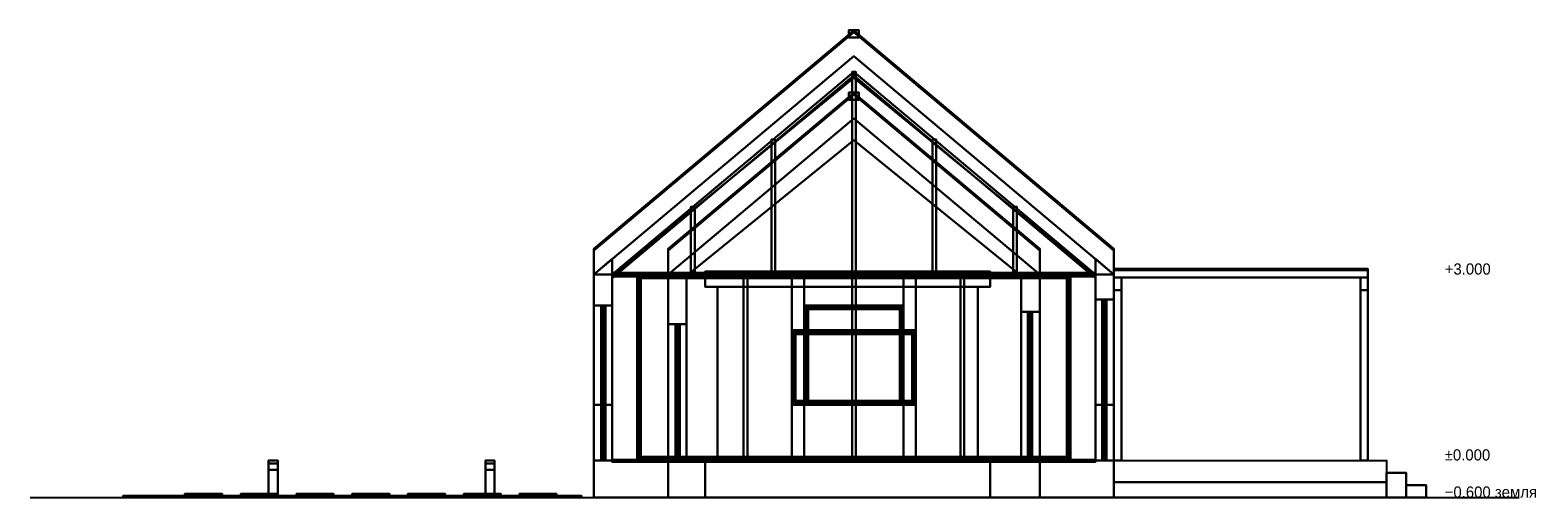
# Model space of a CAD drawing. Header units: metres. Extents: x -31.5 to -7.2, y 0 to 7.5.
import ezdxf

# ---------------------------------------------------------------- set-up
doc = ezdxf.new("R2010")
doc.units = ezdxf.units.M
for name, color, linetype in [('DECK', 8, 'Continuous'), ('FRAME', 8, 'Continuous'), ('GLASS', 5, 'Continuous'), ('GRAVEL', 8, 'Continuous'), ('GROUND', 8, 'Continuous'), ('INTERIOR_FLOOR', 8, 'Continuous'), ('INTERIOR_WALL', 8, 'Continuous'), ('LED', 8, 'Continuous'), ('LEVEL', 3, 'Continuous'), ('LINING', 8, 'Continuous'), ('PLANKEN', 8, 'Continuous'), ('PLINTH', 8, 'Continuous'), ('RIB', 8, 'Continuous'), ('SEAM_BLACK', 8, 'Continuous'), ('SLAB_CONC', 8, 'Continuous'), ('STEEL_BLACK', 8, 'Continuous')]:
    doc.layers.add(name, color=color, linetype=linetype)

msp = doc.modelspace()

# ---------------------------------------------------------------- linework, layer by layer
at = {"layer": 'DECK'}
for points in [[(-9.6, 0.25), (-14, 0.25), (-14, 0.6), (-9.6, 0.6)], [(-9.28, 0), (-9.6, 0), (-9.6, 0.4001), (-9.28, 0.4001)], [(-9.6, 0), (-9.28, 0), (-9.28, 0.4001), (-9.6, 0.4001)], [(-8.96, 0), (-9.28, 0), (-9.28, 0.2001), (-8.96, 0.2001)], [(-9.28, 0), (-8.96, 0), (-8.96, 0.2001), (-9.28, 0.2001)]]:
    msp.add_lwpolyline(points, close=True, dxfattribs=at)
at = {"layer": 'FRAME'}
for points in [[(-22.1, 3.6), (-18.2, 6.8725), (-18.2, 6.8125), (-22.1, 3.54)], [(-22.1, 3.54), (-18.2, 6.8125), (-18.2, 6.8725), (-22.1, 3.6)], [(-18.17, 3.6), (-18.23, 3.6), (-18.23, 6.8725), (-18.17, 6.8725)], [(-18.23, 3.6), (-18.17, 3.6), (-18.17, 6.8725), (-18.23, 6.8725)], [(-14.3, 3.54), (-18.2, 6.8125), (-18.2, 6.8725), (-14.3, 3.6)], [(-14.3, 3.6), (-18.2, 6.8725), (-18.2, 6.8125), (-14.3, 3.54)], [(-19.47, 3.6), (-19.53, 3.6), (-19.53, 5.7817), (-19.47, 5.7817)], [(-19.53, 3.6), (-19.47, 3.6), (-19.47, 5.7817), (-19.53, 5.7817)], [(-16.87, 3.6), (-16.93, 3.6), (-16.93, 5.7817), (-16.87, 5.7817)], [(-16.93, 3.6), (-16.87, 3.6), (-16.87, 5.7817), (-16.93, 5.7817)], [(-20.77, 3.6), (-20.83, 3.6), (-20.83, 4.6908), (-20.77, 4.6908)], [(-20.83, 3.6), (-20.77, 3.6), (-20.77, 4.6908), (-20.83, 4.6908)], [(-15.57, 3.6), (-15.63, 3.6), (-15.63, 4.6908), (-15.57, 4.6908)], [(-15.63, 3.6), (-15.57, 3.6), (-15.57, 4.6908), (-15.63, 4.6908)], [(-14.3, 3.57), (-22.1, 3.57), (-22.1, 3.63), (-14.3, 3.63)], [(-22.1, 3.57), (-14.3, 3.57), (-14.3, 3.63), (-22.1, 3.63)], [(-14.7, 3.54), (-21.7, 3.54), (-21.7, 3.6), (-14.7, 3.6)], [(-21.64, 0.6), (-21.7, 0.6), (-21.7, 3.6), (-21.64, 3.6)], [(-21.7, 3.54), (-14.7, 3.54), (-14.7, 3.6), (-21.7, 3.6)], [(-21.7, 0.6), (-21.64, 0.6), (-21.64, 3.6), (-21.7, 3.6)], [(-19.92, 0.6), (-19.98, 0.6), (-19.98, 3.6), (-19.92, 3.6)], [(-19.98, 0.6), (-19.92, 0.6), (-19.92, 3.6), (-19.98, 3.6)], [(-18.17, 0.6), (-18.23, 0.6), (-18.23, 3.6), (-18.17, 3.6)], [(-18.23, 0.6), (-18.17, 0.6), (-18.17, 3.6), (-18.23, 3.6)], [(-16.42, 0.6), (-16.48, 0.6), (-16.48, 3.6), (-16.42, 3.6)], [(-16.48, 0.6), (-16.42, 0.6), (-16.42, 3.6), (-16.48, 3.6)], [(-14.7, 0.6), (-14.76, 0.6), (-14.76, 3.6), (-14.7, 3.6)], [(-14.76, 0.6), (-14.7, 0.6), (-14.7, 3.6), (-14.76, 3.6)], [(-14.12, 3.14), (-14.19, 3.14), (-14.19, 3.2), (-14.12, 3.2)], [(-14.12, 0.6), (-14.19, 0.6), (-14.19, 3.2), (-14.12, 3.2)], [(-14.19, 0.6), (-14.12, 0.6), (-14.12, 3.2), (-14.19, 3.2)], [(-14.12, 0.6), (-14.19, 0.6), (-14.19, 3.2), (-14.12, 3.2)], [(-14.19, 0.6), (-14.12, 0.6), (-14.12, 3.2), (-14.19, 3.2)], [(-14.12, 0.6), (-14.19, 0.6), (-14.19, 3.2), (-14.12, 3.2)], [(-14.19, 3.14), (-14.12, 3.14), (-14.12, 3.2), (-14.19, 3.2)], [(-14.19, 0.6), (-14.12, 0.6), (-14.12, 3.2), (-14.19, 3.2)], [(-14.12, 3.14), (-14.19, 3.14), (-14.19, 3.2), (-14.12, 3.2)], [(-14.12, 1.5), (-14.19, 1.5), (-14.19, 3.2), (-14.12, 3.2)], [(-14.19, 1.5), (-14.12, 1.5), (-14.12, 3.2), (-14.19, 3.2)], [(-14.12, 1.5), (-14.19, 1.5), (-14.19, 3.2), (-14.12, 3.2)], [(-14.19, 3.14), (-14.12, 3.14), (-14.12, 3.2), (-14.19, 3.2)], [(-14.19, 1.5), (-14.12, 1.5), (-14.12, 3.2), (-14.19, 3.2)], [(-14.12, 3.14), (-14.19, 3.14), (-14.19, 3.2), (-14.12, 3.2)], [(-14.12, 0.6), (-14.19, 0.6), (-14.19, 3.2), (-14.12, 3.2)], [(-14.19, 0.6), (-14.12, 0.6), (-14.12, 3.2), (-14.19, 3.2)], [(-14.12, 0.6), (-14.19, 0.6), (-14.19, 3.2), (-14.12, 3.2)], [(-14.19, 0.6), (-14.12, 0.6), (-14.12, 3.2), (-14.19, 3.2)], [(-14.12, 0.6), (-14.19, 0.6), (-14.19, 3.2), (-14.12, 3.2)], [(-14.19, 0.6), (-14.12, 0.6), (-14.12, 3.2), (-14.19, 3.2)], [(-14.12, 0.6), (-14.19, 0.6), (-14.19, 3.2), (-14.12, 3.2)], [(-14.19, 3.14), (-14.12, 3.14), (-14.12, 3.2), (-14.19, 3.2)], [(-14.19, 0.6), (-14.12, 0.6), (-14.12, 3.2), (-14.19, 3.2)], [(-22.21, 3.04), (-22.28, 3.04), (-22.28, 3.1), (-22.21, 3.1)], [(-22.21, 1.5), (-22.28, 1.5), (-22.28, 3.1), (-22.21, 3.1)], [(-22.28, 1.5), (-22.21, 1.5), (-22.21, 3.1), (-22.28, 3.1)], [(-22.21, 1.5), (-22.28, 1.5), (-22.28, 3.1), (-22.21, 3.1)], [(-22.28, 1.5), (-22.21, 1.5), (-22.21, 3.1), (-22.28, 3.1)], [(-22.21, 1.5), (-22.28, 1.5), (-22.28, 3.1), (-22.21, 3.1)], [(-22.28, 3.04), (-22.21, 3.04), (-22.21, 3.1), (-22.28, 3.1)], [(-22.28, 1.5), (-22.21, 1.5), (-22.21, 3.1), (-22.28, 3.1)], [(-22.21, 3.04), (-22.28, 3.04), (-22.28, 3.1), (-22.21, 3.1)], [(-22.21, 0.6), (-22.28, 0.6), (-22.28, 3.1), (-22.21, 3.1)], [(-22.28, 0.6), (-22.21, 0.6), (-22.21, 3.1), (-22.28, 3.1)], [(-22.21, 0.6), (-22.28, 0.6), (-22.28, 3.1), (-22.21, 3.1)], [(-22.28, 0.6), (-22.21, 0.6), (-22.21, 3.1), (-22.28, 3.1)], [(-22.21, 0.6), (-22.28, 0.6), (-22.28, 3.1), (-22.21, 3.1)], [(-22.28, 3.04), (-22.21, 3.04), (-22.21, 3.1), (-22.28, 3.1)], [(-22.28, 0.6), (-22.21, 0.6), (-22.21, 3.1), (-22.28, 3.1)], [(-22.21, 3.04), (-22.28, 3.04), (-22.28, 3.1), (-22.21, 3.1)], [(-22.21, 1.5), (-22.28, 1.5), (-22.28, 3.1), (-22.21, 3.1)], [(-22.28, 1.5), (-22.21, 1.5), (-22.21, 3.1), (-22.28, 3.1)], [(-22.21, 1.5), (-22.28, 1.5), (-22.28, 3.1), (-22.21, 3.1)], [(-22.28, 3.04), (-22.21, 3.04), (-22.21, 3.1), (-22.28, 3.1)], [(-22.28, 1.5), (-22.21, 1.5), (-22.21, 3.1), (-22.28, 3.1)], [(-22.21, 3.04), (-22.28, 3.04), (-22.28, 3.1), (-22.21, 3.1)], [(-22.21, 1.5), (-22.28, 1.5), (-22.28, 3.1), (-22.21, 3.1)], [(-22.28, 1.5), (-22.21, 1.5), (-22.21, 3.1), (-22.28, 3.1)], [(-22.21, 1.5), (-22.28, 1.5), (-22.28, 3.1), (-22.21, 3.1)], [(-22.28, 3.04), (-22.21, 3.04), (-22.21, 3.1), (-22.28, 3.1)], [(-22.28, 1.5), (-22.21, 1.5), (-22.21, 3.1), (-22.28, 3.1)], [(-17.4, 3.04), (-19, 3.04), (-19, 3.1), (-17.4, 3.1)], [(-18.94, 1.5), (-19, 1.5), (-19, 3.1), (-18.94, 3.1)], [(-19, 3.04), (-17.4, 3.04), (-17.4, 3.1), (-19, 3.1)], [(-19, 1.5), (-18.94, 1.5), (-18.94, 3.1), (-19, 3.1)], [(-17.4, 1.5), (-17.46, 1.5), (-17.46, 3.1), (-17.4, 3.1)], [(-17.46, 1.5), (-17.4, 1.5), (-17.4, 3.1), (-17.46, 3.1)], [(-15.32, 2.94), (-15.39, 2.94), (-15.39, 3), (-15.32, 3)], [(-15.32, 0.6), (-15.39, 0.6), (-15.39, 3), (-15.32, 3)], [(-15.39, 0.6), (-15.32, 0.6), (-15.32, 3), (-15.39, 3)], [(-15.32, 0.6), (-15.39, 0.6), (-15.39, 3), (-15.32, 3)], [(-15.39, 0.6), (-15.32, 0.6), (-15.32, 3), (-15.39, 3)], [(-15.32, 0.6), (-15.39, 0.6), (-15.39, 3), (-15.32, 3)], [(-15.39, 2.94), (-15.32, 2.94), (-15.32, 3), (-15.39, 3)], [(-15.39, 0.6), (-15.32, 0.6), (-15.32, 3), (-15.39, 3)], [(-21.01, 2.74), (-21.08, 2.74), (-21.08, 2.8), (-21.01, 2.8)], [(-21.01, 0.6), (-21.08, 0.6), (-21.08, 2.8), (-21.01, 2.8)], [(-21.08, 0.6), (-21.01, 0.6), (-21.01, 2.8), (-21.08, 2.8)], [(-21.01, 0.6), (-21.08, 0.6), (-21.08, 2.8), (-21.01, 2.8)], [(-21.08, 2.74), (-21.01, 2.74), (-21.01, 2.8), (-21.08, 2.8)], [(-21.08, 0.6), (-21.01, 0.6), (-21.01, 2.8), (-21.08, 2.8)], [(-17.2, 2.64), (-19.2, 2.64), (-19.2, 2.7), (-17.2, 2.7)], [(-19.14, 1.5), (-19.2, 1.5), (-19.2, 2.7), (-19.14, 2.7)], [(-19.2, 2.64), (-17.2, 2.64), (-17.2, 2.7), (-19.2, 2.7)], [(-19.2, 1.5), (-19.14, 1.5), (-19.14, 2.7), (-19.2, 2.7)], [(-17.2, 1.5), (-17.26, 1.5), (-17.26, 2.7), (-17.2, 2.7)], [(-17.26, 1.5), (-17.2, 1.5), (-17.2, 2.7), (-17.26, 2.7)], [(-22.21, 1.5), (-22.28, 1.5), (-22.28, 1.56), (-22.21, 1.56)], [(-22.28, 1.5), (-22.21, 1.5), (-22.21, 1.56), (-22.28, 1.56)], [(-22.21, 1.5), (-22.28, 1.5), (-22.28, 1.56), (-22.21, 1.56)], [(-22.28, 1.5), (-22.21, 1.5), (-22.21, 1.56), (-22.28, 1.56)], [(-22.21, 1.5), (-22.28, 1.5), (-22.28, 1.56), (-22.21, 1.56)], [(-22.28, 1.5), (-22.21, 1.5), (-22.21, 1.56), (-22.28, 1.56)], [(-17.2, 1.5), (-19.2, 1.5), (-19.2, 1.56), (-17.2, 1.56)], [(-19.2, 1.5), (-17.2, 1.5), (-17.2, 1.56), (-19.2, 1.56)], [(-17.4, 1.5), (-19, 1.5), (-19, 1.56), (-17.4, 1.56)], [(-19, 1.5), (-17.4, 1.5), (-17.4, 1.56), (-19, 1.56)], [(-14.12, 1.5), (-14.19, 1.5), (-14.19, 1.56), (-14.12, 1.56)], [(-14.19, 1.5), (-14.12, 1.5), (-14.12, 1.56), (-14.19, 1.56)], [(-22.21, 0.6), (-22.28, 0.6), (-22.28, 0.66), (-22.21, 0.66)], [(-22.28, 0.6), (-22.21, 0.6), (-22.21, 0.66), (-22.28, 0.66)], [(-14.7, 0.6), (-21.7, 0.6), (-21.7, 0.66), (-14.7, 0.66)], [(-21.7, 0.6), (-14.7, 0.6), (-14.7, 0.66), (-21.7, 0.66)], [(-21.01, 0.6), (-21.08, 0.6), (-21.08, 0.66), (-21.01, 0.66)], [(-21.08, 0.6), (-21.01, 0.6), (-21.01, 0.66), (-21.08, 0.66)], [(-15.32, 0.6), (-15.39, 0.6), (-15.39, 0.66), (-15.32, 0.66)], [(-15.39, 0.6), (-15.32, 0.6), (-15.32, 0.66), (-15.39, 0.66)], [(-14.12, 0.6), (-14.19, 0.6), (-14.19, 0.66), (-14.12, 0.66)], [(-14.19, 0.6), (-14.12, 0.6), (-14.12, 0.66), (-14.19, 0.66)], [(-14.12, 0.6), (-14.19, 0.6), (-14.19, 0.66), (-14.12, 0.66)], [(-14.19, 0.6), (-14.12, 0.6), (-14.12, 0.66), (-14.19, 0.66)]]:
    msp.add_lwpolyline(points, close=True, dxfattribs=at)
at = {"layer": 'GLASS'}
for points in [[(-14.3, 3.6), (-22.1, 3.6), (-18.2, 6.8725)], [(-18.2, 6.8725), (-22.1, 3.6), (-14.3, 3.6)], [(-9.9, 3.67), (-14, 3.67), (-14, 3.69), (-9.9, 3.69)], [(-14, 3.67), (-9.9, 3.67), (-9.9, 3.69), (-14, 3.69)], [(-14.73, 0.63), (-21.67, 0.63), (-21.67, 3.57), (-14.73, 3.57)], [(-21.67, 0.63), (-14.73, 0.63), (-14.73, 3.57), (-21.67, 3.57)], [(-16.2, 0.6), (-20.4, 0.6), (-20.4, 3.4), (-16.2, 3.4)], [(-20.4, 0.6), (-16.2, 0.6), (-16.2, 3.4), (-20.4, 3.4)], [(-14.149, 0.63), (-14.161, 0.63), (-14.161, 3.17), (-14.149, 3.17)], [(-14.161, 0.63), (-14.149, 0.63), (-14.149, 3.17), (-14.161, 3.17)], [(-14.149, 1.53), (-14.161, 1.53), (-14.161, 3.17), (-14.149, 3.17)], [(-14.161, 1.53), (-14.149, 1.53), (-14.149, 3.17), (-14.161, 3.17)], [(-14.149, 0.63), (-14.161, 0.63), (-14.161, 3.17), (-14.149, 3.17)], [(-14.161, 0.63), (-14.149, 0.63), (-14.149, 3.17), (-14.161, 3.17)], [(-22.239, 1.53), (-22.251, 1.53), (-22.251, 3.07), (-22.239, 3.07)], [(-22.251, 1.53), (-22.239, 1.53), (-22.239, 3.07), (-22.251, 3.07)], [(-22.239, 0.63), (-22.251, 0.63), (-22.251, 3.07), (-22.239, 3.07)], [(-22.251, 0.63), (-22.239, 0.63), (-22.239, 3.07), (-22.251, 3.07)], [(-22.239, 1.53), (-22.251, 1.53), (-22.251, 3.07), (-22.239, 3.07)], [(-22.251, 1.53), (-22.239, 1.53), (-22.239, 3.07), (-22.251, 3.07)], [(-22.239, 1.53), (-22.251, 1.53), (-22.251, 3.07), (-22.239, 3.07)], [(-22.251, 1.53), (-22.239, 1.53), (-22.239, 3.07), (-22.251, 3.07)], [(-17.43, 1.53), (-18.97, 1.53), (-18.97, 3.07), (-17.43, 3.07)], [(-18.97, 1.53), (-17.43, 1.53), (-17.43, 3.07), (-18.97, 3.07)], [(-15.349, 0.63), (-15.361, 0.63), (-15.361, 2.97), (-15.349, 2.97)], [(-15.361, 0.63), (-15.349, 0.63), (-15.349, 2.97), (-15.361, 2.97)], [(-21.039, 0.63), (-21.051, 0.63), (-21.051, 2.77), (-21.039, 2.77)], [(-21.051, 0.63), (-21.039, 0.63), (-21.039, 2.77), (-21.051, 2.77)], [(-17.23, 1.53), (-19.17, 1.53), (-19.17, 2.67), (-17.23, 2.67)], [(-19.17, 1.53), (-17.23, 1.53), (-17.23, 2.67), (-19.17, 2.67)]]:
    msp.add_lwpolyline(points, close=True, dxfattribs=at)
at = {"layer": 'GRAVEL'}
for points in [[(-22.6, 0), (-30, 0), (-30, 0.03), (-22.6, 0.03)], [(-30, 0), (-22.6, 0), (-22.6, 0.03), (-30, 0.03)]]:
    msp.add_lwpolyline(points, close=True, dxfattribs=at)
at = {"layer": 'GROUND'}
msp.add_line((-31.5, 0), (-7.46, 0), dxfattribs=at)
at = {"layer": 'INTERIOR_FLOOR'}
for points in [[(-14.3, 0.58), (-22.1, 0.58), (-22.1, 0.61), (-14.3, 0.61)], [(-22.1, 0.58), (-14.3, 0.58), (-14.3, 0.61), (-22.1, 0.61)], [(-15.5, 0.58), (-20.9, 0.58), (-20.9, 0.61), (-15.5, 0.61)], [(-20.9, 0.58), (-15.5, 0.58), (-15.5, 0.61), (-20.9, 0.61)]]:
    msp.add_lwpolyline(points, close=True, dxfattribs=at)
at = {"layer": 'INTERIOR_WALL'}
for points in [[(-14.3, 0.6), (-22.1, 0.6), (-22.1, 3.6), (-14.3, 3.6)], [(-22.1, 0.6), (-14.3, 0.6), (-14.3, 3.6), (-22.1, 3.6)]]:
    msp.add_lwpolyline(points, close=True, dxfattribs=at)
at = {"layer": 'LED'}
for points in [[(-27.5, 0.45), (-27.65, 0.45), (-27.65, 0.55), (-27.5, 0.55)], [(-27.65, 0.45), (-27.5, 0.45), (-27.5, 0.55), (-27.65, 0.55)], [(-24, 0.45), (-24.15, 0.45), (-24.15, 0.55), (-24, 0.55)], [(-24.15, 0.45), (-24, 0.45), (-24, 0.55), (-24.15, 0.55)]]:
    msp.add_lwpolyline(points, close=True, dxfattribs=at)
at = {"layer": 'LINING'}
for points in [[(-14.3, 3.58), (-22.1, 3.58), (-18.2, 6.7742)], [(-18.2, 6.7742), (-22.1, 3.58), (-14.3, 3.58)], [(-15.5, 3.58), (-20.9, 3.58), (-18.2, 5.7673)], [(-18.2, 5.7673), (-20.9, 3.58), (-15.5, 3.58)]]:
    msp.add_lwpolyline(points, close=True, dxfattribs=at)
at = {"layer": 'PLANKEN'}
for points in [[(-15.2, 3.6), (-21.2, 3.6), (-18.2, 6.1173)], [(-18.2, 6.1173), (-21.2, 3.6), (-15.2, 3.6)], [(-15.2, 3.6), (-21.2, 3.6), (-18.2, 6.1173)], [(-18.2, 6.1173), (-21.2, 3.6), (-15.2, 3.6)], [(-22.1, 0.6), (-22.4, 0.6), (-22.4, 3.6), (-22.1, 3.6)], [(-22.1, 3.1), (-22.4, 3.1), (-22.4, 3.6), (-22.1, 3.6)], [(-22.4, 0.6), (-22.1, 0.6), (-22.1, 3.6), (-22.4, 3.6)], [(-22.1, 0.6), (-22.4, 0.6), (-22.4, 3.6), (-22.1, 3.6)], [(-22.4, 3.1), (-22.1, 3.1), (-22.1, 3.6), (-22.4, 3.6)], [(-22.1, 3.1), (-22.4, 3.1), (-22.4, 3.6), (-22.1, 3.6)], [(-22.4, 0.6), (-22.1, 0.6), (-22.1, 3.6), (-22.4, 3.6)], [(-22.1, 0.6), (-22.4, 0.6), (-22.4, 3.6), (-22.1, 3.6)], [(-22.4, 3.1), (-22.1, 3.1), (-22.1, 3.6), (-22.4, 3.6)], [(-22.1, 3.1), (-22.4, 3.1), (-22.4, 3.6), (-22.1, 3.6)], [(-22.4, 0.6), (-22.1, 0.6), (-22.1, 3.6), (-22.4, 3.6)], [(-22.1, 0.6), (-22.4, 0.6), (-22.4, 3.6), (-22.1, 3.6)], [(-22.4, 3.1), (-22.1, 3.1), (-22.1, 3.6), (-22.4, 3.6)], [(-22.1, 3.1), (-22.4, 3.1), (-22.4, 3.6), (-22.1, 3.6)], [(-22.4, 0.6), (-22.1, 0.6), (-22.1, 3.6), (-22.4, 3.6)], [(-22.1, 0.6), (-22.4, 0.6), (-22.4, 3.6), (-22.1, 3.6)], [(-22.4, 3.1), (-22.1, 3.1), (-22.1, 3.6), (-22.4, 3.6)], [(-21.7, 0.6), (-22.4, 0.6), (-22.4, 3.6), (-21.7, 3.6)], [(-22.4, 0.6), (-22.1, 0.6), (-22.1, 3.6), (-22.4, 3.6)], [(-22.4, 0.6), (-21.7, 0.6), (-21.7, 3.6), (-22.4, 3.6)], [(-20.9, 0.6), (-21.2, 0.6), (-21.2, 3.6), (-20.9, 3.6)], [(-19.2, 0.6), (-21.2, 0.6), (-21.2, 3.6), (-19.2, 3.6)], [(-21.2, 0.6), (-19.2, 0.6), (-19.2, 3.6), (-21.2, 3.6)], [(-20.9, 2.8), (-21.2, 2.8), (-21.2, 3.6), (-20.9, 3.6)], [(-21.2, 0.6), (-20.9, 0.6), (-20.9, 3.6), (-21.2, 3.6)], [(-20.9, 0.6), (-21.2, 0.6), (-21.2, 3.6), (-20.9, 3.6)], [(-21.2, 2.8), (-20.9, 2.8), (-20.9, 3.6), (-21.2, 3.6)], [(-15.2, 0.6), (-21.2, 0.6), (-21.2, 3.6), (-15.2, 3.6)], [(-21.2, 0.6), (-20.9, 0.6), (-20.9, 3.6), (-21.2, 3.6)], [(-21.2, 0.6), (-15.2, 0.6), (-15.2, 3.6), (-21.2, 3.6)], [(-17.2, 2.7), (-19.2, 2.7), (-19.2, 3.6), (-17.2, 3.6)], [(-19.2, 2.7), (-17.2, 2.7), (-17.2, 3.6), (-19.2, 3.6)], [(-15.2, 0.6), (-17.2, 0.6), (-17.2, 3.6), (-15.2, 3.6)], [(-17.2, 0.6), (-15.2, 0.6), (-15.2, 3.6), (-17.2, 3.6)], [(-15.2, 0.6), (-15.5, 0.6), (-15.5, 3.6), (-15.2, 3.6)], [(-15.2, 3), (-15.5, 3), (-15.5, 3.6), (-15.2, 3.6)], [(-15.5, 0.6), (-15.2, 0.6), (-15.2, 3.6), (-15.5, 3.6)], [(-15.2, 0.6), (-15.5, 0.6), (-15.5, 3.6), (-15.2, 3.6)], [(-15.5, 3), (-15.2, 3), (-15.2, 3.6), (-15.5, 3.6)], [(-15.5, 0.6), (-15.2, 0.6), (-15.2, 3.6), (-15.5, 3.6)], [(-14, 0.6), (-14.7, 0.6), (-14.7, 3.6), (-14, 3.6)], [(-14.7, 0.6), (-14, 0.6), (-14, 3.6), (-14.7, 3.6)], [(-14, 0.6), (-14.3, 0.6), (-14.3, 3.6), (-14, 3.6)], [(-14, 3.2), (-14.3, 3.2), (-14.3, 3.6), (-14, 3.6)], [(-14.3, 0.6), (-14, 0.6), (-14, 3.6), (-14.3, 3.6)], [(-14, 0.6), (-14.3, 0.6), (-14.3, 3.6), (-14, 3.6)], [(-14.3, 3.2), (-14, 3.2), (-14, 3.6), (-14.3, 3.6)], [(-14, 3.2), (-14.3, 3.2), (-14.3, 3.6), (-14, 3.6)], [(-14.3, 0.6), (-14, 0.6), (-14, 3.6), (-14.3, 3.6)], [(-14, 0.6), (-14.3, 0.6), (-14.3, 3.6), (-14, 3.6)], [(-14.3, 3.2), (-14, 3.2), (-14, 3.6), (-14.3, 3.6)], [(-14, 3.2), (-14.3, 3.2), (-14.3, 3.6), (-14, 3.6)], [(-14.3, 0.6), (-14, 0.6), (-14, 3.6), (-14.3, 3.6)], [(-14, 0.6), (-14.3, 0.6), (-14.3, 3.6), (-14, 3.6)], [(-14.3, 3.2), (-14, 3.2), (-14, 3.6), (-14.3, 3.6)], [(-14.3, 0.6), (-14, 0.6), (-14, 3.6), (-14.3, 3.6)], [(-22.1, 0.6), (-22.4, 0.6), (-22.4, 1.5), (-22.1, 1.5)], [(-22.4, 0.6), (-22.1, 0.6), (-22.1, 1.5), (-22.4, 1.5)], [(-22.1, 0.6), (-22.4, 0.6), (-22.4, 1.5), (-22.1, 1.5)], [(-22.4, 0.6), (-22.1, 0.6), (-22.1, 1.5), (-22.4, 1.5)], [(-22.1, 0.6), (-22.4, 0.6), (-22.4, 1.5), (-22.1, 1.5)], [(-22.4, 0.6), (-22.1, 0.6), (-22.1, 1.5), (-22.4, 1.5)], [(-17.2, 0.6), (-19.2, 0.6), (-19.2, 1.5), (-17.2, 1.5)], [(-19.2, 0.6), (-17.2, 0.6), (-17.2, 1.5), (-19.2, 1.5)], [(-14, 0.6), (-14.3, 0.6), (-14.3, 1.5), (-14, 1.5)], [(-14.3, 0.6), (-14, 0.6), (-14, 1.5), (-14.3, 1.5)]]:
    msp.add_lwpolyline(points, close=True, dxfattribs=at)
at = {"layer": 'PLINTH'}
for points in [[(-14, 0), (-22.4, 0), (-22.4, 0.6), (-14, 0.6)], [(-22.4, 0), (-14, 0), (-14, 0.6), (-22.4, 0.6)], [(-15.2, 0), (-21.2, 0), (-21.2, 0.6), (-15.2, 0.6)], [(-21.2, 0), (-15.2, 0), (-15.2, 0.6), (-21.2, 0.6)], [(-16, 0), (-20.6, 0), (-20.6, 0.6), (-16, 0.6)], [(-20.6, 0), (-16, 0), (-16, 0.6), (-20.6, 0.6)], [(-9.6, 0), (-14, 0), (-14, 0.25), (-9.6, 0.25)]]:
    msp.add_lwpolyline(points, close=True, dxfattribs=at)
at = {"layer": 'RIB'}
for points in [[(-22.4, 4.0166), (-18.2, 7.5408), (-18.2, 7.5108), (-22.4, 3.9866)], [(-22.4, 3.9866), (-18.2, 7.5108), (-18.2, 7.5408), (-22.4, 4.0166)], [(-22.4, 4.0166), (-18.2, 7.5408), (-18.2, 7.5108), (-22.4, 3.9866)], [(-22.4, 3.9866), (-18.2, 7.5108), (-18.2, 7.5408), (-22.4, 4.0166)], [(-22.4, 4.0166), (-18.2, 7.5408), (-18.2, 7.5108), (-22.4, 3.9866)], [(-22.4, 3.9866), (-18.2, 7.5108), (-18.2, 7.5408), (-22.4, 4.0166)], [(-22.4, 4.0166), (-18.2, 7.5408), (-18.2, 7.5108), (-22.4, 3.9866)], [(-22.4, 3.9866), (-18.2, 7.5108), (-18.2, 7.5408), (-22.4, 4.0166)], [(-22.4, 4.0166), (-18.2, 7.5408), (-18.2, 7.5108), (-22.4, 3.9866)], [(-22.4, 3.9866), (-18.2, 7.5108), (-18.2, 7.5408), (-22.4, 4.0166)], [(-22.4, 4.0166), (-18.2, 7.5408), (-18.2, 7.5108), (-22.4, 3.9866)], [(-22.4, 3.9866), (-18.2, 7.5108), (-18.2, 7.5408), (-22.4, 4.0166)], [(-22.4, 4.0166), (-18.2, 7.5408), (-18.2, 7.5108), (-22.4, 3.9866)], [(-22.4, 3.9866), (-18.2, 7.5108), (-18.2, 7.5408), (-22.4, 4.0166)], [(-22.4, 4.0166), (-18.2, 7.5408), (-18.2, 7.5108), (-22.4, 3.9866)], [(-22.4, 3.9866), (-18.2, 7.5108), (-18.2, 7.5408), (-22.4, 4.0166)], [(-22.4, 4.0166), (-18.2, 7.5408), (-18.2, 7.5108), (-22.4, 3.9866)], [(-22.4, 3.9866), (-18.2, 7.5108), (-18.2, 7.5408), (-22.4, 4.0166)], [(-22.4, 4.0166), (-18.2, 7.5408), (-18.2, 7.5108), (-22.4, 3.9866)], [(-22.4, 3.9866), (-18.2, 7.5108), (-18.2, 7.5408), (-22.4, 4.0166)], [(-22.4, 4.0166), (-18.2, 7.5408), (-18.2, 7.5108), (-22.4, 3.9866)], [(-22.4, 3.9866), (-18.2, 7.5108), (-18.2, 7.5408), (-22.4, 4.0166)], [(-22.4, 4.0166), (-18.2, 7.5408), (-18.2, 7.5108), (-22.4, 3.9866)], [(-22.4, 3.9866), (-18.2, 7.5108), (-18.2, 7.5408), (-22.4, 4.0166)], [(-22.4, 4.0166), (-18.2, 7.5408), (-18.2, 7.5108), (-22.4, 3.9866)], [(-22.4, 3.9866), (-18.2, 7.5108), (-18.2, 7.5408), (-22.4, 4.0166)], [(-22.4, 4.0166), (-18.2, 7.5408), (-18.2, 7.5108), (-22.4, 3.9866)], [(-22.4, 3.9866), (-18.2, 7.5108), (-18.2, 7.5408), (-22.4, 4.0166)], [(-22.4, 4.0166), (-18.2, 7.5408), (-18.2, 7.5108), (-22.4, 3.9866)], [(-22.4, 3.9866), (-18.2, 7.5108), (-18.2, 7.5408), (-22.4, 4.0166)], [(-22.4, 4.0166), (-18.2, 7.5408), (-18.2, 7.5108), (-22.4, 3.9866)], [(-22.4, 3.9866), (-18.2, 7.5108), (-18.2, 7.5408), (-22.4, 4.0166)], [(-22.4, 4.0166), (-18.2, 7.5408), (-18.2, 7.5108), (-22.4, 3.9866)], [(-22.4, 3.9866), (-18.2, 7.5108), (-18.2, 7.5408), (-22.4, 4.0166)], [(-22.4, 4.0166), (-18.2, 7.5408), (-18.2, 7.5108), (-22.4, 3.9866)], [(-22.4, 3.9866), (-18.2, 7.5108), (-18.2, 7.5408), (-22.4, 4.0166)], [(-22.4, 4.0166), (-18.2, 7.5408), (-18.2, 7.5108), (-22.4, 3.9866)], [(-22.4, 3.9866), (-18.2, 7.5108), (-18.2, 7.5408), (-22.4, 4.0166)], [(-22.4, 4.0166), (-18.2, 7.5408), (-18.2, 7.5108), (-22.4, 3.9866)], [(-22.4, 3.9866), (-18.2, 7.5108), (-18.2, 7.5408), (-22.4, 4.0166)], [(-22.4, 4.0166), (-18.2, 7.5408), (-18.2, 7.5108), (-22.4, 3.9866)], [(-22.4, 3.9866), (-18.2, 7.5108), (-18.2, 7.5408), (-22.4, 4.0166)], [(-22.4, 4.0166), (-18.2, 7.5408), (-18.2, 7.5108), (-22.4, 3.9866)], [(-22.4, 3.9866), (-18.2, 7.5108), (-18.2, 7.5408), (-22.4, 4.0166)], [(-22.4, 4.0166), (-18.2, 7.5408), (-18.2, 7.5108), (-22.4, 3.9866)], [(-22.4, 3.9866), (-18.2, 7.5108), (-18.2, 7.5408), (-22.4, 4.0166)], [(-22.4, 4.0166), (-18.2, 7.5408), (-18.2, 7.5108), (-22.4, 3.9866)], [(-22.4, 3.9866), (-18.2, 7.5108), (-18.2, 7.5408), (-22.4, 4.0166)], [(-22.4, 4.0166), (-18.2, 7.5408), (-18.2, 7.5108), (-22.4, 3.9866)], [(-22.4, 3.9866), (-18.2, 7.5108), (-18.2, 7.5408), (-22.4, 4.0166)], [(-22.4, 4.0166), (-18.2, 7.5408), (-18.2, 7.5108), (-22.4, 3.9866)], [(-22.4, 3.9866), (-18.2, 7.5108), (-18.2, 7.5408), (-22.4, 4.0166)], [(-22.4, 4.0166), (-18.2, 7.5408), (-18.2, 7.5108), (-22.4, 3.9866)], [(-22.4, 3.9866), (-18.2, 7.5108), (-18.2, 7.5408), (-22.4, 4.0166)], [(-22.4, 4.0166), (-18.2, 7.5408), (-18.2, 7.5108), (-22.4, 3.9866)], [(-22.4, 3.9866), (-18.2, 7.5108), (-18.2, 7.5408), (-22.4, 4.0166)], [(-22.4, 4.0166), (-18.2, 7.5408), (-18.2, 7.5108), (-22.4, 3.9866)], [(-22.4, 3.9866), (-18.2, 7.5108), (-18.2, 7.5408), (-22.4, 4.0166)], [(-22.4, 4.0166), (-18.2, 7.5408), (-18.2, 7.5108), (-22.4, 3.9866)], [(-22.4, 3.9866), (-18.2, 7.5108), (-18.2, 7.5408), (-22.4, 4.0166)], [(-14, 3.9866), (-18.2, 7.5108), (-18.2, 7.5408), (-14, 4.0166)], [(-14, 4.0166), (-18.2, 7.5408), (-18.2, 7.5108), (-14, 3.9866)], [(-14, 3.9866), (-18.2, 7.5108), (-18.2, 7.5408), (-14, 4.0166)], [(-14, 4.0166), (-18.2, 7.5408), (-18.2, 7.5108), (-14, 3.9866)], [(-14, 3.9866), (-18.2, 7.5108), (-18.2, 7.5408), (-14, 4.0166)], [(-14, 4.0166), (-18.2, 7.5408), (-18.2, 7.5108), (-14, 3.9866)], [(-14, 3.9866), (-18.2, 7.5108), (-18.2, 7.5408), (-14, 4.0166)], [(-14, 4.0166), (-18.2, 7.5408), (-18.2, 7.5108), (-14, 3.9866)], [(-14, 3.9866), (-18.2, 7.5108), (-18.2, 7.5408), (-14, 4.0166)], [(-14, 4.0166), (-18.2, 7.5408), (-18.2, 7.5108), (-14, 3.9866)], [(-14, 3.9866), (-18.2, 7.5108), (-18.2, 7.5408), (-14, 4.0166)], [(-14, 4.0166), (-18.2, 7.5408), (-18.2, 7.5108), (-14, 3.9866)], [(-14, 3.9866), (-18.2, 7.5108), (-18.2, 7.5408), (-14, 4.0166)], [(-14, 4.0166), (-18.2, 7.5408), (-18.2, 7.5108), (-14, 3.9866)], [(-14, 3.9866), (-18.2, 7.5108), (-18.2, 7.5408), (-14, 4.0166)], [(-14, 4.0166), (-18.2, 7.5408), (-18.2, 7.5108), (-14, 3.9866)], [(-14, 3.9866), (-18.2, 7.5108), (-18.2, 7.5408), (-14, 4.0166)], [(-14, 4.0166), (-18.2, 7.5408), (-18.2, 7.5108), (-14, 3.9866)], [(-14, 3.9866), (-18.2, 7.5108), (-18.2, 7.5408), (-14, 4.0166)], [(-14, 4.0166), (-18.2, 7.5408), (-18.2, 7.5108), (-14, 3.9866)], [(-14, 3.9866), (-18.2, 7.5108), (-18.2, 7.5408), (-14, 4.0166)], [(-14, 4.0166), (-18.2, 7.5408), (-18.2, 7.5108), (-14, 3.9866)], [(-14, 3.9866), (-18.2, 7.5108), (-18.2, 7.5408), (-14, 4.0166)], [(-14, 4.0166), (-18.2, 7.5408), (-18.2, 7.5108), (-14, 3.9866)], [(-14, 3.9866), (-18.2, 7.5108), (-18.2, 7.5408), (-14, 4.0166)], [(-14, 4.0166), (-18.2, 7.5408), (-18.2, 7.5108), (-14, 3.9866)], [(-14, 3.9866), (-18.2, 7.5108), (-18.2, 7.5408), (-14, 4.0166)], [(-14, 4.0166), (-18.2, 7.5408), (-18.2, 7.5108), (-14, 3.9866)], [(-14, 3.9866), (-18.2, 7.5108), (-18.2, 7.5408), (-14, 4.0166)], [(-14, 4.0166), (-18.2, 7.5408), (-18.2, 7.5108), (-14, 3.9866)], [(-14, 3.9866), (-18.2, 7.5108), (-18.2, 7.5408), (-14, 4.0166)], [(-14, 4.0166), (-18.2, 7.5408), (-18.2, 7.5108), (-14, 3.9866)], [(-14, 3.9866), (-18.2, 7.5108), (-18.2, 7.5408), (-14, 4.0166)], [(-14, 4.0166), (-18.2, 7.5408), (-18.2, 7.5108), (-14, 3.9866)], [(-14, 3.9866), (-18.2, 7.5108), (-18.2, 7.5408), (-14, 4.0166)], [(-14, 4.0166), (-18.2, 7.5408), (-18.2, 7.5108), (-14, 3.9866)], [(-14, 3.9866), (-18.2, 7.5108), (-18.2, 7.5408), (-14, 4.0166)], [(-14, 4.0166), (-18.2, 7.5408), (-18.2, 7.5108), (-14, 3.9866)], [(-14, 3.9866), (-18.2, 7.5108), (-18.2, 7.5408), (-14, 4.0166)], [(-14, 4.0166), (-18.2, 7.5408), (-18.2, 7.5108), (-14, 3.9866)], [(-14, 3.9866), (-18.2, 7.5108), (-18.2, 7.5408), (-14, 4.0166)], [(-14, 4.0166), (-18.2, 7.5408), (-18.2, 7.5108), (-14, 3.9866)], [(-14, 3.9866), (-18.2, 7.5108), (-18.2, 7.5408), (-14, 4.0166)], [(-14, 4.0166), (-18.2, 7.5408), (-18.2, 7.5108), (-14, 3.9866)], [(-14, 3.9866), (-18.2, 7.5108), (-18.2, 7.5408), (-14, 4.0166)], [(-14, 4.0166), (-18.2, 7.5408), (-18.2, 7.5108), (-14, 3.9866)], [(-14, 3.9866), (-18.2, 7.5108), (-18.2, 7.5408), (-14, 4.0166)], [(-14, 4.0166), (-18.2, 7.5408), (-18.2, 7.5108), (-14, 3.9866)], [(-14, 3.9866), (-18.2, 7.5108), (-18.2, 7.5408), (-14, 4.0166)], [(-14, 4.0166), (-18.2, 7.5408), (-18.2, 7.5108), (-14, 3.9866)], [(-14, 3.9866), (-18.2, 7.5108), (-18.2, 7.5408), (-14, 4.0166)], [(-14, 4.0166), (-18.2, 7.5408), (-18.2, 7.5108), (-14, 3.9866)], [(-14, 3.9866), (-18.2, 7.5108), (-18.2, 7.5408), (-14, 4.0166)], [(-14, 4.0166), (-18.2, 7.5408), (-18.2, 7.5108), (-14, 3.9866)], [(-14, 3.9866), (-18.2, 7.5108), (-18.2, 7.5408), (-14, 4.0166)], [(-14, 4.0166), (-18.2, 7.5408), (-18.2, 7.5108), (-14, 3.9866)], [(-14, 3.9866), (-18.2, 7.5108), (-18.2, 7.5408), (-14, 4.0166)], [(-14, 4.0166), (-18.2, 7.5408), (-18.2, 7.5108), (-14, 3.9866)], [(-14, 3.9866), (-18.2, 7.5108), (-18.2, 7.5408), (-14, 4.0166)], [(-14, 4.0166), (-18.2, 7.5408), (-18.2, 7.5108), (-14, 3.9866)], [(-21.2, 4.0166), (-18.2, 6.5339), (-18.2, 6.5039), (-21.2, 3.9866)], [(-21.2, 3.9866), (-18.2, 6.5039), (-18.2, 6.5339), (-21.2, 4.0166)], [(-21.2, 4.0166), (-18.2, 6.5339), (-18.2, 6.5039), (-21.2, 3.9866)], [(-21.2, 3.9866), (-18.2, 6.5039), (-18.2, 6.5339), (-21.2, 4.0166)], [(-21.2, 4.0166), (-18.2, 6.5339), (-18.2, 6.5039), (-21.2, 3.9866)], [(-21.2, 3.9866), (-18.2, 6.5039), (-18.2, 6.5339), (-21.2, 4.0166)], [(-21.2, 4.0166), (-18.2, 6.5339), (-18.2, 6.5039), (-21.2, 3.9866)], [(-21.2, 3.9866), (-18.2, 6.5039), (-18.2, 6.5339), (-21.2, 4.0166)], [(-21.2, 4.0166), (-18.2, 6.5339), (-18.2, 6.5039), (-21.2, 3.9866)], [(-21.2, 3.9866), (-18.2, 6.5039), (-18.2, 6.5339), (-21.2, 4.0166)], [(-21.2, 4.0166), (-18.2, 6.5339), (-18.2, 6.5039), (-21.2, 3.9866)], [(-21.2, 3.9866), (-18.2, 6.5039), (-18.2, 6.5339), (-21.2, 4.0166)], [(-21.2, 4.0166), (-18.2, 6.5339), (-18.2, 6.5039), (-21.2, 3.9866)], [(-21.2, 3.9866), (-18.2, 6.5039), (-18.2, 6.5339), (-21.2, 4.0166)], [(-21.2, 4.0166), (-18.2, 6.5339), (-18.2, 6.5039), (-21.2, 3.9866)], [(-21.2, 3.9866), (-18.2, 6.5039), (-18.2, 6.5339), (-21.2, 4.0166)], [(-21.2, 4.0166), (-18.2, 6.5339), (-18.2, 6.5039), (-21.2, 3.9866)], [(-21.2, 3.9866), (-18.2, 6.5039), (-18.2, 6.5339), (-21.2, 4.0166)], [(-21.2, 4.0166), (-18.2, 6.5339), (-18.2, 6.5039), (-21.2, 3.9866)], [(-21.2, 3.9866), (-18.2, 6.5039), (-18.2, 6.5339), (-21.2, 4.0166)], [(-21.2, 4.0166), (-18.2, 6.5339), (-18.2, 6.5039), (-21.2, 3.9866)], [(-21.2, 3.9866), (-18.2, 6.5039), (-18.2, 6.5339), (-21.2, 4.0166)], [(-21.2, 4.0166), (-18.2, 6.5339), (-18.2, 6.5039), (-21.2, 3.9866)], [(-21.2, 3.9866), (-18.2, 6.5039), (-18.2, 6.5339), (-21.2, 4.0166)], [(-21.2, 4.0166), (-18.2, 6.5339), (-18.2, 6.5039), (-21.2, 3.9866)], [(-21.2, 3.9866), (-18.2, 6.5039), (-18.2, 6.5339), (-21.2, 4.0166)], [(-15.2, 3.9866), (-18.2, 6.5039), (-18.2, 6.5339), (-15.2, 4.0166)], [(-15.2, 4.0166), (-18.2, 6.5339), (-18.2, 6.5039), (-15.2, 3.9866)], [(-15.2, 3.9866), (-18.2, 6.5039), (-18.2, 6.5339), (-15.2, 4.0166)], [(-15.2, 4.0166), (-18.2, 6.5339), (-18.2, 6.5039), (-15.2, 3.9866)], [(-15.2, 3.9866), (-18.2, 6.5039), (-18.2, 6.5339), (-15.2, 4.0166)], [(-15.2, 4.0166), (-18.2, 6.5339), (-18.2, 6.5039), (-15.2, 3.9866)], [(-15.2, 3.9866), (-18.2, 6.5039), (-18.2, 6.5339), (-15.2, 4.0166)], [(-15.2, 4.0166), (-18.2, 6.5339), (-18.2, 6.5039), (-15.2, 3.9866)], [(-15.2, 3.9866), (-18.2, 6.5039), (-18.2, 6.5339), (-15.2, 4.0166)], [(-15.2, 4.0166), (-18.2, 6.5339), (-18.2, 6.5039), (-15.2, 3.9866)], [(-15.2, 3.9866), (-18.2, 6.5039), (-18.2, 6.5339), (-15.2, 4.0166)], [(-15.2, 4.0166), (-18.2, 6.5339), (-18.2, 6.5039), (-15.2, 3.9866)], [(-15.2, 3.9866), (-18.2, 6.5039), (-18.2, 6.5339), (-15.2, 4.0166)], [(-15.2, 4.0166), (-18.2, 6.5339), (-18.2, 6.5039), (-15.2, 3.9866)], [(-15.2, 3.9866), (-18.2, 6.5039), (-18.2, 6.5339), (-15.2, 4.0166)], [(-15.2, 4.0166), (-18.2, 6.5339), (-18.2, 6.5039), (-15.2, 3.9866)], [(-15.2, 3.9866), (-18.2, 6.5039), (-18.2, 6.5339), (-15.2, 4.0166)], [(-15.2, 4.0166), (-18.2, 6.5339), (-18.2, 6.5039), (-15.2, 3.9866)], [(-15.2, 3.9866), (-18.2, 6.5039), (-18.2, 6.5339), (-15.2, 4.0166)], [(-15.2, 4.0166), (-18.2, 6.5339), (-18.2, 6.5039), (-15.2, 3.9866)], [(-15.2, 3.9866), (-18.2, 6.5039), (-18.2, 6.5339), (-15.2, 4.0166)], [(-15.2, 4.0166), (-18.2, 6.5339), (-18.2, 6.5039), (-15.2, 3.9866)], [(-15.2, 3.9866), (-18.2, 6.5039), (-18.2, 6.5339), (-15.2, 4.0166)], [(-15.2, 4.0166), (-18.2, 6.5339), (-18.2, 6.5039), (-15.2, 3.9866)], [(-15.2, 3.9866), (-18.2, 6.5039), (-18.2, 6.5339), (-15.2, 4.0166)], [(-15.2, 4.0166), (-18.2, 6.5339), (-18.2, 6.5039), (-15.2, 3.9866)]]:
    msp.add_lwpolyline(points, close=True, dxfattribs=at)
at = {"layer": 'SEAM_BLACK'}
for points in [[(-14, 3.6), (-18.2, 7.1242), (-22.4, 3.6), (-22.4, 3.9916), (-18.2, 7.5158), (-14, 3.9916)], [(-14, 3.9916), (-18.2, 7.5158), (-22.4, 3.9916), (-22.4, 3.6), (-18.2, 7.1242), (-14, 3.6)], [(-18.12, 7.4242), (-18.28, 7.4242), (-18.28, 7.5442), (-18.12, 7.5442)], [(-18.28, 7.4242), (-18.12, 7.4242), (-18.12, 7.5442), (-18.28, 7.5442)], [(-14, 3.6), (-22.4, 3.6), (-18.2, 7.1242)], [(-18.2, 7.1242), (-22.4, 3.6), (-14, 3.6)], [(-15.2, 3.6), (-18.2, 6.1173), (-21.2, 3.6), (-21.2, 3.9916), (-18.2, 6.5089), (-15.2, 3.9916)], [(-15.2, 3.9916), (-18.2, 6.5089), (-21.2, 3.9916), (-21.2, 3.6), (-18.2, 6.1173), (-15.2, 3.6)], [(-18.12, 6.4173), (-18.28, 6.4173), (-18.28, 6.5373), (-18.12, 6.5373)], [(-18.28, 6.4173), (-18.12, 6.4173), (-18.12, 6.5373), (-18.28, 6.5373)], [(-22.1, 3.6), (-22.4, 3.6), (-22.1, 3.8517)], [(-22.1, 3.8517), (-22.4, 3.6), (-22.1, 3.6)], [(-14, 3.6), (-14.3, 3.6), (-14.3, 3.8517)], [(-14.3, 3.8517), (-14.3, 3.6), (-14, 3.6)], [(-19, 0.6), (-22.4, 0.6), (-22.4, 3.6), (-19, 3.6)], [(-22.4, 0.6), (-19, 0.6), (-19, 3.6), (-22.4, 3.6)], [(-16, 3.4), (-20.6, 3.4), (-20.6, 3.65), (-16, 3.65)], [(-20.6, 3.4), (-16, 3.4), (-16, 3.65), (-20.6, 3.65)], [(-17.4, 3.1), (-19, 3.1), (-19, 3.6), (-17.4, 3.6)], [(-19, 3.1), (-17.4, 3.1), (-17.4, 3.6), (-19, 3.6)], [(-14, 0.6), (-17.4, 0.6), (-17.4, 3.6), (-14, 3.6)], [(-17.4, 0.6), (-14, 0.6), (-14, 3.6), (-17.4, 3.6)], [(-17.4, 0.6), (-19, 0.6), (-19, 1.5), (-17.4, 1.5)], [(-19, 0.6), (-17.4, 0.6), (-17.4, 1.5), (-19, 1.5)]]:
    msp.add_lwpolyline(points, close=True, dxfattribs=at)
at = {"layer": 'SLAB_CONC'}
for points in [[(-28.4, 0), (-29, 0), (-29, 0.06), (-28.4, 0.06)], [(-29, 0), (-28.4, 0), (-28.4, 0.06), (-29, 0.06)], [(-27.5, 0), (-28.1, 0), (-28.1, 0.06), (-27.5, 0.06)], [(-28.1, 0), (-27.5, 0), (-27.5, 0.06), (-28.1, 0.06)], [(-26.6, 0), (-27.2, 0), (-27.2, 0.06), (-26.6, 0.06)], [(-27.2, 0), (-26.6, 0), (-26.6, 0.06), (-27.2, 0.06)], [(-25.7, 0), (-26.3, 0), (-26.3, 0.06), (-25.7, 0.06)], [(-26.3, 0), (-25.7, 0), (-25.7, 0.06), (-26.3, 0.06)], [(-24.8, 0), (-25.4, 0), (-25.4, 0.06), (-24.8, 0.06)], [(-25.4, 0), (-24.8, 0), (-24.8, 0.06), (-25.4, 0.06)], [(-23.9, 0), (-24.5, 0), (-24.5, 0.06), (-23.9, 0.06)], [(-24.5, 0), (-23.9, 0), (-23.9, 0.06), (-24.5, 0.06)], [(-23, 0), (-23.6, 0), (-23.6, 0.06), (-23, 0.06)], [(-23.6, 0), (-23, 0), (-23, 0.06), (-23.6, 0.06)]]:
    msp.add_lwpolyline(points, close=True, dxfattribs=at)
at = {"layer": 'STEEL_BLACK'}
for points in [[(-9.9, 3.55), (-14, 3.55), (-14, 3.67), (-9.9, 3.67)], [(-14, 3.55), (-9.9, 3.55), (-9.9, 3.67), (-14, 3.67)], [(-9.9, 3.55), (-14, 3.55), (-14, 3.67), (-9.9, 3.67)], [(-14, 3.55), (-9.9, 3.55), (-9.9, 3.67), (-14, 3.67)], [(-9.9, 3.55), (-14, 3.55), (-14, 3.67), (-9.9, 3.67)], [(-14, 3.55), (-9.9, 3.55), (-9.9, 3.67), (-14, 3.67)], [(-9.9, 3.55), (-14, 3.55), (-14, 3.67), (-9.9, 3.67)], [(-14, 3.55), (-9.9, 3.55), (-9.9, 3.67), (-14, 3.67)], [(-9.9, 3.55), (-14, 3.55), (-14, 3.67), (-9.9, 3.67)], [(-14, 3.55), (-9.9, 3.55), (-9.9, 3.67), (-14, 3.67)], [(-9.9, 3.55), (-14, 3.55), (-14, 3.67), (-9.9, 3.67)], [(-14, 3.55), (-9.9, 3.55), (-9.9, 3.67), (-14, 3.67)], [(-9.9, 3.55), (-14, 3.55), (-14, 3.67), (-9.9, 3.67)], [(-14, 3.55), (-9.9, 3.55), (-9.9, 3.67), (-14, 3.67)], [(-9.9, 3.55), (-14, 3.55), (-14, 3.67), (-9.9, 3.67)], [(-14, 3.55), (-9.9, 3.55), (-9.9, 3.67), (-14, 3.67)], [(-9.9, 3.55), (-14, 3.55), (-14, 3.67), (-9.9, 3.67)], [(-14, 3.55), (-9.9, 3.55), (-9.9, 3.67), (-14, 3.67)], [(-9.9, 3.55), (-14, 3.55), (-14, 3.67), (-9.9, 3.67)], [(-14, 3.55), (-9.9, 3.55), (-9.9, 3.67), (-14, 3.67)], [(-9.9, 3.55), (-14, 3.55), (-14, 3.67), (-9.9, 3.67)], [(-14, 3.55), (-9.9, 3.55), (-9.9, 3.67), (-14, 3.67)], [(-9.9, 3.55), (-14, 3.55), (-14, 3.67), (-9.9, 3.67)], [(-14, 3.55), (-9.9, 3.55), (-9.9, 3.67), (-14, 3.67)], [(-9.9, 3.55), (-14, 3.55), (-14, 3.67), (-9.9, 3.67)], [(-14, 3.55), (-9.9, 3.55), (-9.9, 3.67), (-14, 3.67)], [(-9.9, 3.55), (-14, 3.55), (-14, 3.67), (-9.9, 3.67)], [(-14, 3.55), (-9.9, 3.55), (-9.9, 3.67), (-14, 3.67)], [(-9.9, 3.55), (-14, 3.55), (-14, 3.67), (-9.9, 3.67)], [(-14, 3.55), (-9.9, 3.55), (-9.9, 3.67), (-14, 3.67)], [(-9.9, 3.55), (-14, 3.55), (-14, 3.67), (-9.9, 3.67)], [(-14, 3.55), (-9.9, 3.55), (-9.9, 3.67), (-14, 3.67)], [(-9.9, 3.55), (-14, 3.55), (-14, 3.67), (-9.9, 3.67)], [(-14, 3.55), (-9.9, 3.55), (-9.9, 3.67), (-14, 3.67)], [(-9.9, 3.55), (-14, 3.55), (-14, 3.67), (-9.9, 3.67)], [(-14, 3.55), (-9.9, 3.55), (-9.9, 3.67), (-14, 3.67)], [(-9.9, 3.55), (-14, 3.55), (-14, 3.67), (-9.9, 3.67)], [(-14, 3.55), (-9.9, 3.55), (-9.9, 3.67), (-14, 3.67)], [(-9.9, 3.55), (-14, 3.55), (-14, 3.67), (-9.9, 3.67)], [(-14, 3.55), (-9.9, 3.55), (-9.9, 3.67), (-14, 3.67)], [(-9.9, 3.55), (-14, 3.55), (-14, 3.67), (-9.9, 3.67)], [(-14, 3.55), (-9.9, 3.55), (-9.9, 3.67), (-14, 3.67)], [(-9.9, 3.55), (-14, 3.55), (-14, 3.67), (-9.9, 3.67)], [(-14, 3.55), (-9.9, 3.55), (-9.9, 3.67), (-14, 3.67)], [(-13.88, 3.35), (-14, 3.35), (-14, 3.55), (-13.88, 3.55)], [(-14, 3.35), (-13.88, 3.35), (-13.88, 3.55), (-14, 3.55)], [(-9.9, 3.35), (-10.02, 3.35), (-10.02, 3.55), (-9.9, 3.55)], [(-10.02, 3.35), (-9.9, 3.35), (-9.9, 3.55), (-10.02, 3.55)], [(-13.88, 0.6), (-14, 0.6), (-14, 3.35), (-13.88, 3.35)], [(-14, 0.6), (-13.88, 0.6), (-13.88, 3.35), (-14, 3.35)], [(-13.88, 0.6), (-14, 0.6), (-14, 3.35), (-13.88, 3.35)], [(-14, 0.6), (-13.88, 0.6), (-13.88, 3.35), (-14, 3.35)], [(-9.9, 0.6), (-10.02, 0.6), (-10.02, 3.35), (-9.9, 3.35)], [(-10.02, 0.6), (-9.9, 0.6), (-9.9, 3.35), (-10.02, 3.35)], [(-9.9, 0.6), (-10.02, 0.6), (-10.02, 3.35), (-9.9, 3.35)], [(-10.02, 0.6), (-9.9, 0.6), (-9.9, 3.35), (-10.02, 3.35)], [(-27.5, 0), (-27.65, 0), (-27.65, 0.6), (-27.5, 0.6)], [(-27.65, 0), (-27.5, 0), (-27.5, 0.6), (-27.65, 0.6)], [(-24, 0), (-24.15, 0), (-24.15, 0.6), (-24, 0.6)], [(-24.15, 0), (-24, 0), (-24, 0.6), (-24.15, 0.6)]]:
    msp.add_lwpolyline(points, close=True, dxfattribs=at)

# ---------------------------------------------------------------- texts
at = {"layer": 'LEVEL'}
for s, p in [('+3.000', (-8.66, 3.6)), ('±0.000', (-8.66, 0.6)), ('−0.600 земля', (-8.66, 0))]:
    msp.add_text(s, height=0.18, dxfattribs=at).set_placement(p)

doc.saveas('drawing.dxf')
